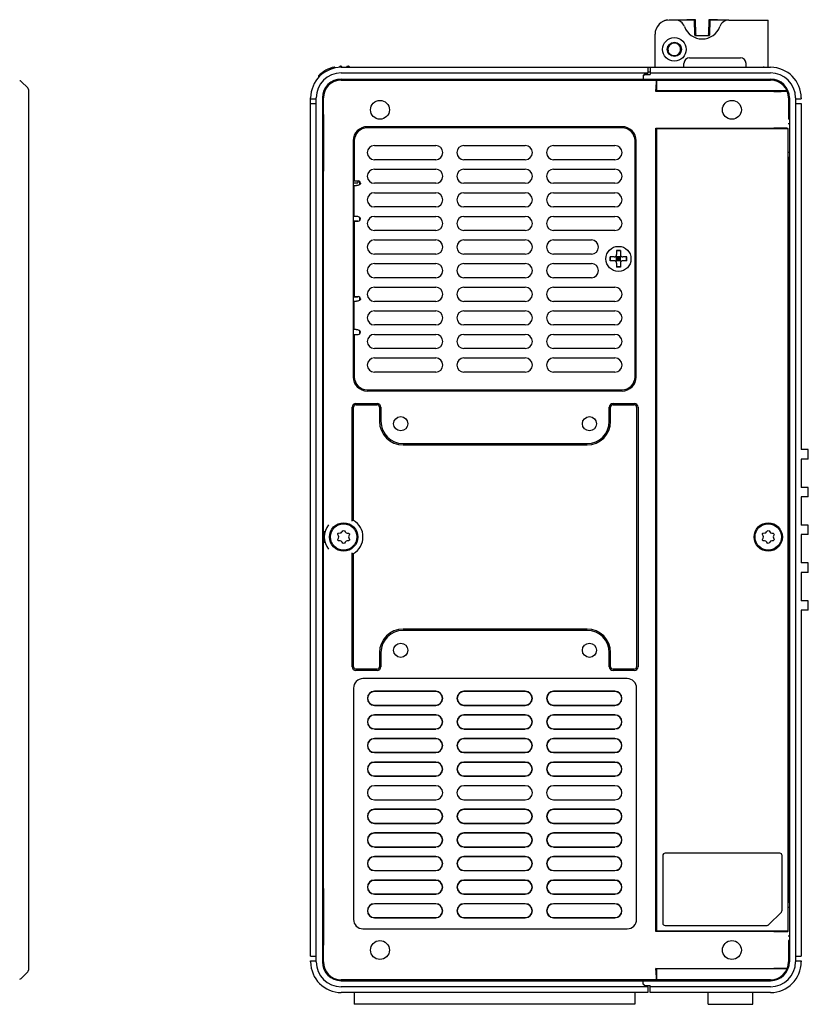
# Model space of a CAD drawing. Header units: millimetres. Extents: x 979 to 1689, y 96 to 304.
# Tile 15 of 15: x 1522 to 1689, y 96 to 304. Entities that reach past the tile are written whole.
import ezdxf

# ---------------------------------------------------------------- set-up
doc = ezdxf.new("R2010")
doc.units = ezdxf.units.MM
doc.header["$LTSCALE"] = 32.67
doc.layers.add('00_COMPONENTS', color=7, linetype='CONTINUOUS')

msp = doc.modelspace()

# ---------------------------------------------------------------- linework, layer by layer
at = {"layer": '00_COMPONENTS', "color": 7}
for p, q in [((1661.28, 304.16), (1659.94, 304.16)), ((1663.54, 304.16), (1661.28, 304.16)), ((1663.85, 304.25), (1663.62, 304.12)), ((1665.32, 304.09), (1663.62, 304.12)), ((1665.55, 304.22), (1663.85, 304.25)), ((1665.32, 304.09), (1665.55, 304.22)), ((1665.37, 301.09), (1665.32, 304.09)), ((1665.59, 301.22), (1665.55, 304.22)), ((1668.33, 304.22), (1668.29, 301.22)), ((1670.03, 304.25), (1668.33, 304.22)), ((1668.56, 304.09), (1668.33, 304.22)), ((1668.56, 304.09), (1668.51, 301.09)), ((1670.25, 304.12), (1668.56, 304.09)), ((1670.25, 304.12), (1670.03, 304.25)), ((1672.59, 304.16), (1670.34, 304.16)), ((1672.59, 304.16), (1680.94, 304.16)), ((1680.94, 294.16), (1680.94, 304.16)), ((1656.94, 294.36), (1656.94, 301.16)), ((1665.37, 301.09), (1665.59, 301.22)), ((1668.44, 300.86), (1665.44, 300.86)), ((1668.29, 301.22), (1668.51, 301.09)), ((1589.09, 294.11), (1589.09, 293.98)), ((1590.08, 294.11), (1590.08, 294.27)), ((1590.32, 294.37), (1590.48, 294.37)), ((1590.44, 294.16), (1655.44, 294.16)), ((1590.58, 294.12), (1590.58, 294.27)), ((1591.59, 294.29), (1591.59, 294.14)), ((1591.69, 294.39), (1591.99, 294.4)), ((1592.09, 294.3), (1592.09, 294.15)), ((1655.44, 294.16), (1655.44, 292.96)), ((1655.44, 294.16), (1655.94, 294.16)), ((1655.94, 294.16), (1655.94, 292.66)), ((1655.94, 294.16), (1681.44, 294.16)), ((1663.08, 294.16), (1663.08, 294.96)), ((1664.28, 296.16), (1675.05, 296.16)), ((1676.25, 294.16), (1676.25, 294.96)), ((1679.94, 294.36), (1679.94, 294.16)), ((1585.61, 292.3), (1585.61, 291.97)), ((1590.44, 292.96), (1655.44, 292.96)), ((1654.44, 292.41), (1654.79, 292.76)), ((1654.79, 292.66), (1654.44, 292.31)), ((1654.44, 292.41), (1654.44, 291.46)), ((1655.24, 292.76), (1654.79, 292.76)), ((1654.79, 292.66), (1655.94, 292.66)), ((1655.24, 292.76), (1655.44, 292.96)), ((1655.94, 293.16), (1655.44, 293.16)), ((1655.44, 292.66), (1655.44, 292.96)), ((1655.94, 292.96), (1681.44, 292.96)), ((1523.98, 289.81), (1522.61, 291.17)), ((1590.44, 291.66), (1681.44, 291.66)), ((1590.44, 291.46), (1681.44, 291.46)), ((1657.16, 291.17), (1657.14, 289.81)), ((1657.24, 291.39), (1657.17, 291.32)), ((1657.24, 291.39), (1657.24, 289.16)), ((1681.44, 291.39), (1657.24, 291.39)), ((1524.13, 289.45), (1524.13, 102.87)), ((1657.13, 289.05), (1657.13, 289.45)), ((1657.24, 289.16), (1657.13, 289.05)), ((1682.12, 289.05), (1657.13, 289.05)), ((1684.86, 289.16), (1657.24, 289.16)), ((1583.94, 105.86), (1583.94, 287.66)), ((1583.94, 287.46), (1585.14, 287.46)), ((1583.94, 286.46), (1585.14, 286.46)), ((1585.14, 104.66), (1585.14, 287.66)), ((1586.44, 287.66), (1586.44, 104.66)), ((1586.64, 284.16), (1586.64, 287.66)), ((1685.24, 287.66), (1685.24, 283.16)), ((1685.44, 287.66), (1685.44, 104.66)), ((1686.74, 287.66), (1686.74, 104.66)), ((1686.74, 287.46), (1687.94, 287.46)), ((1686.74, 286.46), (1687.94, 286.46)), ((1687.94, 287.66), (1687.94, 287.46)), ((1687.94, 286.46), (1687.94, 213.16)), ((1586.64, 284.16), (1586.7, 284.16)), ((1586.7, 284.16), (1586.7, 272.16)), ((1586.44, 283.16), (1586.7, 283.16)), ((1685.24, 283.16), (1685.19, 283.16)), ((1685.44, 282.16), (1685.19, 282.16)), ((1649.95, 281.58), (1595.95, 281.58)), ((1649.95, 281.33), (1595.95, 281.33)), ((1657.13, 111.05), (1657.13, 281.26)), ((1657.13, 281.26), (1682.12, 281.26)), ((1657.24, 281.16), (1657.13, 281.26)), ((1657.24, 281.16), (1657.24, 111.16)), ((1685.17, 281.16), (1657.24, 281.16)), ((1685.17, 281.16), (1685.12, 281.21)), ((1685.17, 111.16), (1685.17, 281.16)), ((1592.95, 278.58), (1592.95, 228.58)), ((1593.2, 278.58), (1593.2, 270.08)), ((1597.45, 277.58), (1610.45, 277.58)), ((1616.45, 277.58), (1629.45, 277.58)), ((1635.45, 277.58), (1648.45, 277.58)), ((1652.7, 228.58), (1652.7, 278.58)), ((1652.95, 228.58), (1652.95, 278.58)), ((1685.19, 276.16), (1685.44, 276.16)), ((1610.45, 274.58), (1597.45, 274.58)), ((1629.45, 274.58), (1616.45, 274.58)), ((1648.45, 274.58), (1635.45, 274.58)), ((1685.24, 275.16), (1685.19, 275.16)), ((1685.24, 275.16), (1685.24, 117.16)), ((1586.44, 273.16), (1586.7, 273.16)), ((1586.64, 120.16), (1586.64, 272.16)), ((1586.64, 272.16), (1586.7, 272.16)), ((1597.45, 272.58), (1610.45, 272.58)), ((1616.45, 272.58), (1629.45, 272.58)), ((1635.45, 272.58), (1648.45, 272.58)), ((1592.95, 269.66), (1593.95, 269.66)), ((1593.56, 269.08), (1592.99, 269.08)), ((1593.2, 270.08), (1594, 270.08)), ((1593.2, 262.58), (1593.2, 269.08)), ((1593.95, 270.08), (1593.95, 269.66)), ((1594.4, 269.37), (1594.4, 269.88)), ((1594.5, 269.58), (1594.5, 269.56)), ((1610.45, 269.58), (1597.45, 269.58)), ((1629.45, 269.58), (1616.45, 269.58)), ((1648.45, 269.58), (1635.45, 269.58)), ((1597.45, 267.58), (1610.45, 267.58)), ((1616.45, 267.58), (1629.45, 267.58)), ((1635.45, 267.58), (1648.45, 267.58)), ((1610.45, 264.58), (1597.45, 264.58)), ((1629.45, 264.58), (1616.45, 264.58)), ((1648.45, 264.58), (1635.45, 264.58)), ((1592.95, 261.66), (1593.95, 261.66)), ((1593.56, 262.58), (1592.99, 262.58)), ((1593.2, 261.58), (1593.2, 245.58)), ((1593.2, 261.58), (1594, 261.58)), ((1593.95, 261.66), (1593.95, 261.58)), ((1594.4, 261.78), (1594.4, 262.29)), ((1594.5, 262.08), (1594.5, 262.1)), ((1597.45, 262.58), (1610.45, 262.58)), ((1616.45, 262.58), (1629.45, 262.58)), ((1635.45, 262.58), (1648.45, 262.58)), ((1610.45, 259.58), (1597.45, 259.58)), ((1629.45, 259.58), (1616.45, 259.58)), ((1648.45, 259.58), (1635.45, 259.58)), ((1597.45, 257.58), (1610.45, 257.58)), ((1616.45, 257.58), (1629.45, 257.58)), ((1635.45, 257.58), (1643.45, 257.58)), ((1610.45, 254.58), (1597.45, 254.58)), ((1629.45, 254.58), (1616.45, 254.58)), ((1643.45, 254.58), (1635.45, 254.58)), ((1648.8, 255.33), (1648.8, 254.48)), ((1649.6, 255.33), (1648.8, 255.33)), ((1649.6, 255.3), (1648.8, 255.3)), ((1649.6, 255.33), (1649.6, 254.48)), ((1597.45, 252.58), (1610.45, 252.58)), ((1616.45, 252.58), (1629.45, 252.58)), ((1635.45, 252.58), (1643.45, 252.58)), ((1647.45, 253.18), (1647.45, 253.98)), ((1648.3, 253.98), (1647.45, 253.98)), ((1648.3, 253.18), (1647.45, 253.18)), ((1647.48, 253.18), (1647.48, 253.98)), ((1648.65, 253.03), (1649.75, 254.13)), ((1649.75, 253.03), (1648.65, 254.13)), ((1648.8, 253.18), (1648.8, 253.98)), ((1649.6, 253.98), (1648.8, 253.98)), ((1649.6, 253.58), (1648.8, 253.58)), ((1649.6, 253.18), (1648.8, 253.18)), ((1648.8, 252.68), (1648.8, 251.83)), ((1649.2, 253.18), (1649.2, 253.98)), ((1649.6, 253.18), (1649.6, 253.98)), ((1649.6, 252.68), (1649.6, 251.83)), ((1650.95, 253.98), (1650.1, 253.98)), ((1650.95, 253.18), (1650.1, 253.18)), ((1650.92, 253.18), (1650.92, 253.98)), ((1650.95, 253.18), (1650.95, 253.98)), ((1649.6, 251.86), (1648.8, 251.86)), ((1649.6, 251.83), (1648.8, 251.83)), ((1610.45, 249.58), (1597.45, 249.58)), ((1629.45, 249.58), (1616.45, 249.58)), ((1643.45, 249.58), (1635.45, 249.58)), ((1597.45, 247.58), (1610.45, 247.58)), ((1616.45, 247.58), (1629.45, 247.58)), ((1635.45, 247.58), (1648.45, 247.58)), ((1592.95, 245.5), (1593.95, 245.5)), ((1593.56, 244.58), (1592.99, 244.58)), ((1593.2, 245.58), (1594, 245.58)), ((1593.2, 238.58), (1593.2, 244.58)), ((1593.95, 245.58), (1593.95, 245.5)), ((1594.4, 244.87), (1594.4, 245.38)), ((1594.5, 245.08), (1594.5, 245.06)), ((1610.45, 244.58), (1597.45, 244.58)), ((1629.45, 244.58), (1616.45, 244.58)), ((1648.45, 244.58), (1635.45, 244.58)), ((1597.45, 242.58), (1610.45, 242.58)), ((1616.45, 242.58), (1629.45, 242.58)), ((1635.45, 242.58), (1648.45, 242.58)), ((1593.56, 238.58), (1592.99, 238.58)), ((1594.4, 237.78), (1594.4, 238.29)), ((1594.5, 238.08), (1594.5, 238.1)), ((1610.45, 239.58), (1597.45, 239.58)), ((1629.45, 239.58), (1616.45, 239.58)), ((1648.45, 239.58), (1635.45, 239.58)), ((1592.95, 237.5), (1593.2, 237.5)), ((1593.2, 237.58), (1593.2, 228.58)), ((1593.2, 237.58), (1594, 237.58)), ((1597.45, 237.58), (1610.45, 237.58)), ((1616.45, 237.58), (1629.45, 237.58)), ((1635.45, 237.58), (1648.45, 237.58)), ((1610.45, 234.58), (1597.45, 234.58)), ((1629.45, 234.58), (1616.45, 234.58)), ((1648.45, 234.58), (1635.45, 234.58)), ((1597.45, 232.58), (1610.45, 232.58)), ((1616.45, 232.58), (1629.45, 232.58)), ((1635.45, 232.58), (1648.45, 232.58)), ((1610.45, 229.58), (1597.45, 229.58)), ((1629.45, 229.58), (1616.45, 229.58)), ((1648.45, 229.58), (1635.45, 229.58)), ((1595.95, 225.83), (1649.95, 225.83)), ((1649.95, 225.58), (1595.95, 225.58)), ((1592.74, 198.01), (1592.74, 222.16)), ((1593.04, 198.18), (1593.04, 222.16)), ((1593.54, 222.96), (1598.04, 222.96)), ((1593.54, 222.66), (1598.04, 222.66)), ((1598.54, 222.16), (1598.54, 219.16)), ((1598.84, 222.16), (1598.84, 219.16)), ((1647.24, 219.16), (1647.24, 222.16)), ((1647.54, 219.16), (1647.54, 222.16)), ((1648.04, 222.96), (1652.54, 222.96)), ((1648.04, 222.66), (1652.54, 222.66)), ((1653.04, 222.16), (1653.04, 167.16)), ((1653.34, 222.16), (1653.34, 167.16)), ((1603.54, 214.46), (1642.54, 214.46)), ((1603.54, 214.16), (1642.54, 214.16)), ((1689.44, 213.16), (1687.94, 213.16)), ((1689.44, 211.16), (1689.44, 213.16)), ((1689.44, 211.16), (1687.94, 211.16)), ((1687.94, 211.16), (1687.94, 205.16)), ((1689.44, 205.16), (1687.94, 205.16)), ((1689.44, 203.16), (1689.44, 205.16)), ((1689.44, 203.16), (1687.94, 203.16)), ((1687.94, 203.16), (1687.94, 197.16)), ((1689.44, 197.16), (1687.94, 197.16)), ((1689.44, 195.16), (1689.44, 197.16)), ((1586.78, 193.7), (1586.78, 194.15)), ((1689.44, 195.16), (1687.94, 195.16)), ((1687.94, 195.16), (1687.94, 189.16)), ((1586.78, 193.44), (1586.78, 193.7)), ((1592.74, 167.16), (1592.74, 191.31)), ((1593.04, 167.16), (1593.04, 191.14)), ((1689.44, 189.16), (1687.94, 189.16)), ((1689.44, 187.16), (1689.44, 189.16)), ((1689.44, 187.16), (1687.94, 187.16)), ((1687.94, 187.16), (1687.94, 181.16)), ((1689.44, 181.16), (1687.94, 181.16)), ((1689.44, 179.16), (1689.44, 181.16)), ((1689.44, 179.16), (1687.94, 179.16)), ((1687.94, 179.16), (1687.94, 105.86)), ((1642.54, 175.16), (1603.54, 175.16)), ((1642.54, 174.86), (1603.54, 174.86)), ((1598.54, 170.16), (1598.54, 167.16)), ((1598.84, 170.16), (1598.84, 167.16)), ((1647.24, 167.16), (1647.24, 170.16)), ((1647.54, 167.16), (1647.54, 170.16)), ((1598.04, 166.66), (1593.54, 166.66)), ((1598.04, 166.36), (1593.54, 166.36)), ((1652.54, 166.66), (1648.04, 166.66)), ((1652.54, 166.36), (1648.04, 166.36)), ((1651.04, 164.65), (1595.04, 164.65)), ((1593.04, 162.65), (1593.04, 113.65)), ((1610.45, 161.97), (1597.45, 161.97)), ((1610.45, 161.92), (1597.45, 161.92)), ((1629.45, 161.97), (1616.45, 161.97)), ((1629.45, 161.92), (1616.45, 161.92)), ((1648.45, 161.97), (1635.45, 161.97)), ((1648.45, 161.92), (1635.45, 161.92)), ((1653.04, 113.65), (1653.04, 162.65)), ((1597.45, 159.04), (1610.45, 159.04)), ((1597.45, 158.98), (1610.45, 158.98)), ((1616.45, 159.04), (1629.45, 159.04)), ((1616.45, 158.98), (1629.45, 158.98)), ((1635.45, 159.04), (1648.45, 159.04)), ((1635.45, 158.98), (1648.45, 158.98)), ((1610.45, 156.97), (1597.45, 156.97)), ((1610.45, 156.92), (1597.45, 156.92)), ((1629.45, 156.97), (1616.45, 156.97)), ((1629.45, 156.92), (1616.45, 156.92)), ((1648.45, 156.97), (1635.45, 156.97)), ((1648.45, 156.92), (1635.45, 156.92)), ((1597.45, 154.04), (1610.45, 154.04)), ((1597.45, 153.98), (1610.45, 153.98)), ((1616.45, 154.04), (1629.45, 154.04)), ((1616.45, 153.98), (1629.45, 153.98)), ((1635.45, 154.04), (1648.45, 154.04)), ((1635.45, 153.98), (1648.45, 153.98)), ((1610.45, 151.97), (1597.45, 151.97)), ((1610.45, 151.92), (1597.45, 151.92)), ((1629.45, 151.97), (1616.45, 151.97)), ((1629.45, 151.92), (1616.45, 151.92)), ((1648.45, 151.97), (1635.45, 151.97)), ((1648.45, 151.92), (1635.45, 151.92)), ((1597.45, 149.04), (1610.45, 149.04)), ((1597.45, 148.98), (1610.45, 148.98)), ((1616.45, 149.04), (1629.45, 149.04)), ((1616.45, 148.98), (1629.45, 148.98)), ((1635.45, 149.04), (1648.45, 149.04)), ((1635.45, 148.98), (1648.45, 148.98)), ((1610.45, 146.97), (1597.45, 146.97)), ((1610.45, 146.92), (1597.45, 146.92)), ((1629.45, 146.97), (1616.45, 146.97)), ((1629.45, 146.92), (1616.45, 146.92)), ((1648.45, 146.97), (1635.45, 146.97)), ((1648.45, 146.92), (1635.45, 146.92)), ((1597.45, 144.04), (1610.45, 144.04)), ((1597.45, 143.98), (1610.45, 143.98)), ((1616.45, 144.04), (1629.45, 144.04)), ((1616.45, 143.98), (1629.45, 143.98)), ((1635.45, 144.04), (1648.45, 144.04)), ((1635.45, 143.98), (1648.45, 143.98)), ((1610.45, 141.97), (1597.45, 141.97)), ((1629.45, 141.97), (1616.45, 141.97)), ((1648.45, 141.97), (1635.45, 141.97)), ((1597.45, 138.98), (1610.45, 138.98)), ((1616.45, 138.98), (1629.45, 138.98)), ((1635.45, 138.98), (1648.45, 138.98)), ((1610.45, 136.97), (1597.45, 136.97)), ((1610.45, 136.92), (1597.45, 136.92)), ((1629.45, 136.97), (1616.45, 136.97)), ((1629.45, 136.92), (1616.45, 136.92)), ((1648.45, 136.97), (1635.45, 136.97)), ((1648.45, 136.92), (1635.45, 136.92)), ((1597.45, 134.04), (1610.45, 134.04)), ((1597.45, 133.98), (1610.45, 133.98)), ((1616.45, 134.04), (1629.45, 134.04)), ((1616.45, 133.98), (1629.45, 133.98)), ((1635.45, 134.04), (1648.45, 134.04)), ((1635.45, 133.98), (1648.45, 133.98)), ((1610.45, 131.97), (1597.45, 131.97)), ((1610.45, 131.92), (1597.45, 131.92)), ((1629.45, 131.97), (1616.45, 131.97)), ((1629.45, 131.92), (1616.45, 131.92)), ((1648.45, 131.97), (1635.45, 131.97)), ((1648.45, 131.92), (1635.45, 131.92)), ((1597.45, 129.04), (1610.45, 129.04)), ((1597.45, 128.98), (1610.45, 128.98)), ((1616.45, 129.04), (1629.45, 129.04)), ((1616.45, 128.98), (1629.45, 128.98)), ((1635.45, 129.04), (1648.45, 129.04)), ((1635.45, 128.98), (1648.45, 128.98)), ((1683.39, 127.66), (1659.09, 127.66)), ((1610.45, 126.97), (1597.45, 126.97)), ((1610.45, 126.92), (1597.45, 126.92)), ((1629.45, 126.97), (1616.45, 126.97)), ((1629.45, 126.92), (1616.45, 126.92)), ((1648.45, 126.97), (1635.45, 126.97)), ((1648.45, 126.92), (1635.45, 126.92)), ((1658.59, 127.16), (1658.59, 112.86)), ((1683.89, 115.57), (1683.89, 127.16)), ((1597.45, 124.04), (1610.45, 124.04)), ((1597.45, 123.98), (1610.45, 123.98)), ((1616.45, 124.04), (1629.45, 124.04)), ((1616.45, 123.98), (1629.45, 123.98)), ((1635.45, 124.04), (1648.45, 124.04)), ((1635.45, 123.98), (1648.45, 123.98)), ((1610.45, 121.97), (1597.45, 121.97)), ((1610.45, 121.92), (1597.45, 121.92)), ((1629.45, 121.97), (1616.45, 121.97)), ((1629.45, 121.92), (1616.45, 121.92)), ((1648.45, 121.97), (1635.45, 121.97)), ((1648.45, 121.92), (1635.45, 121.92)), ((1586.44, 119.16), (1586.7, 119.16)), ((1586.64, 120.16), (1586.7, 120.16)), ((1586.7, 120.16), (1586.7, 108.16)), ((1597.45, 119.04), (1610.45, 119.04)), ((1597.45, 118.98), (1610.45, 118.98)), ((1616.45, 119.04), (1629.45, 119.04)), ((1616.45, 118.98), (1629.45, 118.98)), ((1635.45, 119.04), (1648.45, 119.04)), ((1635.45, 118.98), (1648.45, 118.98)), ((1610.45, 116.97), (1597.45, 116.97)), ((1610.45, 116.92), (1597.45, 116.92)), ((1629.45, 116.97), (1616.45, 116.97)), ((1629.45, 116.92), (1616.45, 116.92)), ((1648.45, 116.97), (1635.45, 116.97)), ((1648.45, 116.92), (1635.45, 116.92)), ((1685.24, 117.16), (1685.19, 117.16)), ((1683.74, 115.21), (1681.03, 112.51)), ((1685.44, 116.16), (1685.19, 116.16)), ((1597.45, 114.04), (1610.45, 114.04)), ((1597.45, 113.98), (1610.45, 113.98)), ((1616.45, 114.04), (1629.45, 114.04)), ((1616.45, 113.98), (1629.45, 113.98)), ((1635.45, 114.04), (1648.45, 114.04)), ((1635.45, 113.98), (1648.45, 113.98)), ((1595.04, 111.65), (1651.04, 111.65)), ((1657.24, 111.16), (1657.13, 111.05)), ((1682.12, 111.05), (1657.13, 111.05)), ((1685.17, 111.16), (1657.24, 111.16)), ((1659.09, 112.36), (1680.68, 112.36)), ((1685.17, 111.16), (1685.12, 111.11)), ((1586.44, 109.16), (1586.7, 109.16)), ((1685.19, 110.16), (1685.44, 110.16)), ((1685.24, 109.16), (1685.19, 109.16)), ((1685.24, 109.16), (1685.24, 104.66)), ((1586.64, 108.16), (1586.7, 108.16)), ((1586.64, 104.66), (1586.64, 108.16)), ((1583.94, 105.86), (1585.14, 105.86)), ((1583.94, 104.86), (1585.14, 104.86)), ((1583.94, 104.66), (1583.94, 104.86)), ((1686.74, 105.86), (1687.94, 105.86)), ((1686.74, 104.86), (1687.94, 104.86)), ((1687.94, 104.86), (1687.94, 104.66)), ((1523.98, 102.51), (1522.61, 101.14)), ((1657.13, 103.26), (1682.12, 103.26)), ((1657.24, 103.16), (1657.13, 103.26)), ((1657.13, 102.87), (1657.13, 103.26)), ((1657.14, 102.51), (1657.16, 101.14)), ((1684.86, 103.16), (1657.24, 103.16)), ((1657.24, 103.16), (1657.24, 100.92)), ((1681.44, 100.86), (1590.44, 100.86)), ((1590.44, 100.66), (1681.44, 100.66)), ((1654.44, 99.91), (1654.44, 100.86)), ((1656.44, 100.66), (1656.44, 100.86)), ((1657.24, 100.92), (1657.17, 101)), ((1657.24, 100.92), (1681.44, 100.92)), ((1655.44, 99.36), (1590.44, 99.36)), ((1655.44, 98.16), (1590.44, 98.16)), ((1593.19, 98.16), (1593.19, 95.66)), ((1652.69, 98.16), (1652.69, 95.66)), ((1654.44, 100.01), (1654.79, 99.66)), ((1654.79, 99.56), (1654.44, 99.91)), ((1654.79, 99.66), (1655.94, 99.66)), ((1655.24, 99.56), (1654.79, 99.56)), ((1655.44, 99.36), (1655.24, 99.56)), ((1655.44, 99.36), (1655.44, 98.16)), ((1655.94, 98.16), (1655.94, 99.66)), ((1681.44, 99.36), (1655.94, 99.36)), ((1681.44, 98.16), (1655.94, 98.16)), ((1668.19, 95.66), (1668.19, 98.16)), ((1677.69, 95.66), (1677.69, 98.16)), ((1652.69, 95.66), (1593.19, 95.66)), ((1668.19, 95.66), (1677.69, 95.66))]:
    msp.add_line(p, q, dxfattribs=at)
msp.add_lwpolyline([(1585.64, 292.37), (1585.63, 292.36), (1585.62, 292.34), (1585.61, 292.33), (1585.61, 292.31), (1585.61, 292.3)], dxfattribs=at)
for centre, radius in [((1661.04, 297.96), 2.5), ((1661.04, 297.96), 1.5), ((1661.04, 297.96), 1.4), ((1598.64, 285.16), 2), ((1673.24, 285.16), 2), ((1649.2, 253.58), 2.65), ((1603.04, 218.66), 1.5), ((1643.04, 218.66), 1.5), ((1590.94, 194.66), 3), ((1590.94, 194.66), 2.8), ((1680.94, 194.66), 3), ((1680.94, 194.66), 2.8), ((1603.04, 170.66), 1.5), ((1643.04, 170.66), 1.5), ((1598.64, 107.16), 2), ((1673.24, 107.16), 2)]:
    msp.add_circle(centre, radius, dxfattribs=at)
for centre, radius, start, end in [((1659.94, 301.16), 3, 90, 180), ((1659.64, 302.16), 2, 90, 126.9317), ((1661.28, 302.16), 2, 19.4712, 90), ((1666.94, 304.16), 4, 199.4712, 340.5288), ((1674.32, 266.67), 39.01, 105.5767, 106.047), ((1659.55, 266.67), 39.01, 73.953, 74.4233), ((1672.59, 302.16), 2, 90, 160.5288), ((1633.5, 290.88), 33.46, 17.3454, 17.7586), ((1700.39, 290.88), 33.47, 162.2415, 162.6545), ((1590.44, 287.66), 6.5, 90, 180), ((1590.44, 287.62), 6.75, 102.6048, 135.3099), ((1588.99, 294.11), 0.1, 0, 102.6048), ((1590.18, 294.27), 0.1, 92.1816, 180), ((1590.44, 287.62), 6.75, 91, 92.1816), ((1590.48, 294.27), 0.1, 0, 91), ((1591.69, 294.29), 0.1, 91, 180), ((1591.99, 294.3), 0.1, 0, 91), ((1664.28, 294.96), 1.2, 90, 180), ((1675.05, 294.96), 1.2, 0, 90), ((1681.44, 287.66), 6.5, 0, 90), ((1590.44, 287.66), 5.3, 90, 180), ((1656.64, 292.96), 1.2, 172.2917, 180), ((1681.44, 287.66), 5.3, 0, 90), ((1522.26, 290.82), 0.5, 45, 89), ((1590.44, 287.66), 4, 90, 180), ((1590.44, 287.66), 3.8, 90, 180), ((1681.44, 287.66), 4, 0, 90), ((1681.44, 287.66), 3.8, 0, 90), ((1523.63, 289.45), 0.5, 0, 45), ((1673.6, 296.51), 13.45, 326.4562, 326.8418), ((1595.95, 278.58), 3, 90, 180), ((1595.95, 278.58), 2.75, 90, 180), ((1649.95, 278.58), 3, 0, 90), ((1649.95, 278.58), 2.75, 0, 90), ((1597.45, 276.08), 1.5, 90, 270), ((1610.45, 276.08), 1.5, 270, 90), ((1616.45, 276.08), 1.5, 90, 270), ((1629.45, 276.08), 1.5, 270, 90), ((1635.45, 276.08), 1.5, 90, 270), ((1648.45, 276.08), 1.5, 270, 90), ((1597.45, 271.08), 1.5, 90, 270), ((1610.45, 271.08), 1.5, 270, 90), ((1616.45, 271.08), 1.5, 90, 270), ((1629.45, 271.08), 1.5, 270, 90), ((1635.45, 271.08), 1.5, 90, 270), ((1648.45, 271.08), 1.5, 270, 90), ((1594, 269.58), 0.5, 0, 90), ((1597.45, 266.08), 1.5, 90, 270), ((1610.45, 266.08), 1.5, 270, 90), ((1616.45, 266.08), 1.5, 90, 270), ((1629.45, 266.08), 1.5, 270, 90), ((1635.45, 266.08), 1.5, 90, 270), ((1648.45, 266.08), 1.5, 270, 90), ((1594, 262.08), 0.5, 270, 0), ((1597.45, 261.08), 1.5, 90, 270), ((1610.45, 261.08), 1.5, 270, 90), ((1616.45, 261.08), 1.5, 90, 270), ((1629.45, 261.08), 1.5, 270, 90), ((1635.45, 261.08), 1.5, 90, 270), ((1648.45, 261.08), 1.5, 270, 90), ((1597.45, 256.08), 1.5, 90, 270), ((1610.45, 256.08), 1.5, 270, 90), ((1616.45, 256.08), 1.5, 90, 270), ((1629.45, 256.08), 1.5, 270, 90), ((1635.45, 256.08), 1.5, 90, 270), ((1643.45, 256.08), 1.5, 270, 90), ((1648.3, 254.48), 0.5, 270, 0), ((1650.1, 254.48), 0.5, 180, 270), ((1597.45, 251.08), 1.5, 90, 270), ((1610.45, 251.08), 1.5, 270, 90), ((1616.45, 251.08), 1.5, 90, 270), ((1629.45, 251.08), 1.5, 270, 90), ((1635.45, 251.08), 1.5, 90, 270), ((1643.45, 251.08), 1.5, 270, 90), ((1648.3, 252.68), 0.5, 0, 90), ((1650.1, 252.68), 0.5, 90, 180), ((1597.45, 246.08), 1.5, 90, 270), ((1610.45, 246.08), 1.5, 270, 90), ((1616.45, 246.08), 1.5, 90, 270), ((1629.45, 246.08), 1.5, 270, 90), ((1635.45, 246.08), 1.5, 90, 270), ((1648.45, 246.08), 1.5, 270, 90), ((1594, 245.08), 0.5, 0, 90), ((1597.45, 241.08), 1.5, 90, 270), ((1610.45, 241.08), 1.5, 270, 90), ((1616.45, 241.08), 1.5, 90, 270), ((1629.45, 241.08), 1.5, 270, 90), ((1635.45, 241.08), 1.5, 90, 270), ((1648.45, 241.08), 1.5, 270, 90), ((1594, 238.08), 0.5, 270, 0), ((1597.45, 236.08), 1.5, 90, 270), ((1610.45, 236.08), 1.5, 270, 90), ((1616.45, 236.08), 1.5, 90, 270), ((1629.45, 236.08), 1.5, 270, 90), ((1635.45, 236.08), 1.5, 90, 270), ((1648.45, 236.08), 1.5, 270, 90), ((1597.45, 231.08), 1.5, 90, 270), ((1610.45, 231.08), 1.5, 270, 90), ((1616.45, 231.08), 1.5, 90, 270), ((1629.45, 231.08), 1.5, 270, 90), ((1635.45, 231.08), 1.5, 90, 270), ((1648.45, 231.08), 1.5, 270, 90), ((1595.95, 228.58), 3, 180, 270), ((1595.95, 228.58), 2.75, 180, 270), ((1649.95, 228.58), 3, 270, 0), ((1649.95, 228.58), 2.75, 270, 0), ((1593.54, 222.16), 0.8, 90, 180), ((1593.54, 222.16), 0.5, 90, 180), ((1598.04, 222.16), 0.8, 0, 90), ((1598.04, 222.16), 0.5, 0, 90), ((1648.04, 222.16), 0.8, 90, 180), ((1648.04, 222.16), 0.5, 90, 180), ((1652.54, 222.16), 0.8, 0, 90), ((1652.54, 222.16), 0.5, 0, 90), ((1603.54, 219.16), 5, 180, 270), ((1603.54, 219.16), 4.7, 180, 270), ((1642.54, 219.16), 5, 270, 0), ((1642.54, 219.16), 4.7, 270, 0), ((1590.94, 194.66), 4.1, 300.8102, 59.1898), ((1590.94, 194.66), 4.1, 141.0992, 218.9007), ((1341.81, 194.66), 244.97, 359.8807, 0.1029), ((1590.94, 194.66), 1.4, 145.9041, 153.1363), ((1589.43, 194.66), 0.488, 327.1925, 32.8075), ((1590.25, 195.88), 0.372, 265.3043, 334.6957), ((1591.68, 195.94), 0.462, 206.7658, 273.2342), ((1592.34, 194.67), 0.372, 145.3043, 214.6957), ((1680.94, 194.66), 1.4, 145.9041, 153.1363), ((1679.43, 194.66), 0.488, 327.1925, 32.8075), ((1680.25, 195.88), 0.372, 265.3043, 334.6957), ((1681.68, 195.94), 0.462, 206.7658, 273.2342), ((1682.34, 194.67), 0.372, 145.3043, 214.6957), ((1590.2, 193.38), 0.462, 26.7658, 93.2342), ((1591.69, 193.35), 0.488, 87.1925, 152.8075), ((1680.2, 193.38), 0.462, 26.7658, 93.2342), ((1681.69, 193.35), 0.488, 87.1925, 152.8075), ((1603.54, 170.16), 5, 90, 180), ((1603.54, 170.16), 4.7, 90, 180), ((1642.54, 170.16), 5, 0, 90), ((1642.54, 170.16), 4.7, 0, 90), ((1593.54, 167.16), 0.8, 180, 270), ((1593.54, 167.16), 0.5, 180, 270), ((1598.04, 167.16), 0.8, 270, 0), ((1598.04, 167.16), 0.5, 270, 0), ((1648.04, 167.16), 0.8, 180, 270), ((1648.04, 167.16), 0.5, 180, 270), ((1652.54, 167.16), 0.8, 270, 0), ((1652.54, 167.16), 0.5, 270, 0), ((1595.04, 162.65), 2, 90, 180), ((1651.04, 162.65), 2, 0, 90), ((1597.45, 160.48), 1.49, 90, 270), ((1597.45, 160.48), 1.44, 90, 270), ((1610.45, 160.48), 1.49, 270, 90), ((1610.45, 160.48), 1.44, 270, 90), ((1616.45, 160.48), 1.49, 90, 270), ((1616.45, 160.48), 1.44, 90, 270), ((1629.45, 160.48), 1.49, 270, 90), ((1629.45, 160.48), 1.44, 270, 90), ((1635.45, 160.48), 1.49, 90, 270), ((1635.45, 160.48), 1.44, 90, 270), ((1648.45, 160.48), 1.49, 270, 90), ((1648.45, 160.48), 1.44, 270, 90), ((1597.45, 155.48), 1.49, 90, 270), ((1597.45, 155.48), 1.44, 90, 270), ((1610.45, 155.48), 1.49, 270, 90), ((1610.45, 155.48), 1.44, 270, 90), ((1616.45, 155.48), 1.49, 90, 270), ((1616.45, 155.48), 1.44, 90, 270), ((1629.45, 155.48), 1.49, 270, 90), ((1629.45, 155.48), 1.44, 270, 90), ((1635.45, 155.48), 1.49, 90, 270), ((1635.45, 155.48), 1.44, 90, 270), ((1648.45, 155.48), 1.49, 270, 90), ((1648.45, 155.48), 1.44, 270, 90), ((1597.45, 150.48), 1.49, 90, 270), ((1597.45, 150.48), 1.44, 90, 270), ((1610.45, 150.48), 1.49, 270, 90), ((1610.45, 150.48), 1.44, 270, 90), ((1616.45, 150.48), 1.49, 90, 270), ((1616.45, 150.48), 1.44, 90, 270), ((1629.45, 150.48), 1.49, 270, 90), ((1629.45, 150.48), 1.44, 270, 90), ((1635.45, 150.48), 1.49, 90, 270), ((1635.45, 150.48), 1.44, 90, 270), ((1648.45, 150.48), 1.49, 270, 90), ((1648.45, 150.48), 1.44, 270, 90), ((1597.45, 145.48), 1.49, 90, 270), ((1597.45, 145.48), 1.44, 90, 270), ((1610.45, 145.48), 1.49, 270, 90), ((1610.45, 145.48), 1.44, 270, 90), ((1616.45, 145.48), 1.49, 90, 270), ((1616.45, 145.48), 1.44, 90, 270), ((1629.45, 145.48), 1.49, 270, 90), ((1629.45, 145.48), 1.44, 270, 90), ((1635.45, 145.48), 1.49, 90, 270), ((1635.45, 145.48), 1.44, 90, 270), ((1648.45, 145.48), 1.49, 270, 90), ((1648.45, 145.48), 1.44, 270, 90), ((1597.45, 140.48), 1.49, 90, 270), ((1610.45, 140.48), 1.49, 270, 90), ((1616.45, 140.48), 1.49, 90, 270), ((1629.45, 140.48), 1.49, 270, 90), ((1635.45, 140.48), 1.49, 90, 270), ((1648.45, 140.48), 1.49, 270, 90), ((1597.45, 135.48), 1.49, 90, 270), ((1597.45, 135.48), 1.44, 90, 270), ((1610.45, 135.48), 1.49, 270, 90), ((1610.45, 135.48), 1.44, 270, 90), ((1616.45, 135.48), 1.49, 90, 270), ((1616.45, 135.48), 1.44, 90, 270), ((1629.45, 135.48), 1.49, 270, 90), ((1629.45, 135.48), 1.44, 270, 90), ((1635.45, 135.48), 1.49, 90, 270), ((1635.45, 135.48), 1.44, 90, 270), ((1648.45, 135.48), 1.49, 270, 90), ((1648.45, 135.48), 1.44, 270, 90), ((1597.45, 130.48), 1.49, 90, 270), ((1597.45, 130.48), 1.44, 90, 270), ((1610.45, 130.48), 1.49, 270, 90), ((1610.45, 130.48), 1.44, 270, 90), ((1616.45, 130.48), 1.49, 90, 270), ((1616.45, 130.48), 1.44, 90, 270), ((1629.45, 130.48), 1.49, 270, 90), ((1629.45, 130.48), 1.44, 270, 90), ((1635.45, 130.48), 1.49, 90, 270), ((1635.45, 130.48), 1.44, 90, 270), ((1648.45, 130.48), 1.49, 270, 90), ((1648.45, 130.48), 1.44, 270, 90), ((1659.09, 127.16), 0.5, 90, 180), ((1683.39, 127.16), 0.5, 0, 90), ((1597.45, 125.48), 1.49, 90, 270), ((1597.45, 125.48), 1.44, 90, 270), ((1610.45, 125.48), 1.49, 270, 90), ((1610.45, 125.48), 1.44, 270, 90), ((1616.45, 125.48), 1.49, 90, 270), ((1616.45, 125.48), 1.44, 90, 270), ((1629.45, 125.48), 1.49, 270, 90), ((1629.45, 125.48), 1.44, 270, 90), ((1635.45, 125.48), 1.49, 90, 270), ((1635.45, 125.48), 1.44, 90, 270), ((1648.45, 125.48), 1.49, 270, 90), ((1648.45, 125.48), 1.44, 270, 90), ((1597.45, 120.48), 1.49, 90, 270), ((1597.45, 120.48), 1.44, 90, 270), ((1610.45, 120.48), 1.49, 270, 90), ((1610.45, 120.48), 1.44, 270, 90), ((1616.45, 120.48), 1.49, 90, 270), ((1616.45, 120.48), 1.44, 90, 270), ((1629.45, 120.48), 1.49, 270, 90), ((1629.45, 120.48), 1.44, 270, 90), ((1635.45, 120.48), 1.49, 90, 270), ((1635.45, 120.48), 1.44, 90, 270), ((1648.45, 120.48), 1.49, 270, 90), ((1648.45, 120.48), 1.44, 270, 90), ((1597.45, 115.48), 1.49, 90, 270), ((1597.45, 115.48), 1.44, 90, 270), ((1610.45, 115.48), 1.49, 270, 90), ((1610.45, 115.48), 1.44, 270, 90), ((1616.45, 115.48), 1.49, 90, 270), ((1616.45, 115.48), 1.44, 90, 270), ((1629.45, 115.48), 1.49, 270, 90), ((1629.45, 115.48), 1.44, 270, 90), ((1635.45, 115.48), 1.49, 90, 270), ((1635.45, 115.48), 1.44, 90, 270), ((1648.45, 115.48), 1.49, 270, 90), ((1648.45, 115.48), 1.44, 270, 90), ((1683.39, 115.57), 0.5, 315, 0), ((1595.04, 113.65), 2, 180, 270), ((1651.04, 113.65), 2, 270, 0), ((1659.09, 112.86), 0.5, 180, 270), ((1680.68, 112.86), 0.5, 270, 315), ((1590.44, 104.66), 6.5, 180, 270), ((1590.44, 104.66), 5.3, 180, 270), ((1590.44, 104.66), 4, 180, 270), ((1590.44, 104.66), 3.8, 180, 270), ((1681.44, 104.66), 6.5, 270, 0), ((1681.44, 104.66), 5.3, 270, 0), ((1681.44, 104.66), 4, 270, 0), ((1681.44, 104.66), 3.8, 270, 0), ((1523.63, 102.87), 0.5, 315, 0), ((1673.6, 95.8), 13.45, 33.1582, 33.5438), ((1522.26, 101.5), 0.5, 271, 315)]:
    msp.add_arc(centre, radius, start, end, dxfattribs=at)
at = {"layer": '00_COMPONENTS', "color": 4}
msp.add_arc((1661.04, 297.96), 1.35, 255, 195, dxfattribs=at)
at = {"layer": '00_COMPONENTS', "color": 7}
for centre, major_axis, start_param, end_param in [((1657.17, 290.82), (0, 0.5), 0.017453, 0.785398), ((1657.14, 289.45), (0, 0.5), 0.785398, 1.570796), ((1682.12, 289.11), (3, 0), -1.570796, -0.459679), ((1682.12, 281.21), (3, 0), 0.017453, 1.570796), ((1682.12, 111.11), (3, 0), -1.570796, -0.017453), ((1657.14, 102.87), (0, 0.5), -4.712389, -3.926991), ((1682.12, 103.21), (3, 0), 0.459679, 1.570796), ((1657.17, 101.5), (0, 0.5), -3.926991, -3.159046)]:
    msp.add_ellipse(centre, major_axis=major_axis, ratio=0.017455, start_param=start_param, end_param=end_param, dxfattribs=at)
for points in [[(1663.62, 304.12), (1663.59, 304.13), (1663.57, 304.14), (1663.54, 304.16)], [(1670.34, 304.16), (1670.31, 304.14), (1670.28, 304.13), (1670.25, 304.12)], [(1665.59, 301.22), (1665.54, 301.1), (1665.49, 300.98), (1665.44, 300.86)], [(1668.44, 300.86), (1668.39, 300.98), (1668.34, 301.1), (1668.29, 301.22)], [(1594.5, 269.56), (1594.5, 269.54), (1594.5, 269.53), (1594.49, 269.51)], [(1594.5, 262.1), (1594.5, 262.11), (1594.5, 262.13), (1594.49, 262.14)], [(1594.5, 245.06), (1594.5, 245.04), (1594.5, 245.03), (1594.49, 245.01)], [(1594.5, 238.1), (1594.5, 238.11), (1594.5, 238.13), (1594.49, 238.14)], [(1586.78, 195.1), (1586.78, 195.36), (1586.78, 195.62), (1586.78, 195.88)]]:
    msp.add_open_spline(points, degree=3, dxfattribs=at)
for points, knots in [([(1590.32, 294.37), (1590.31, 294.37), (1590.3, 294.32), (1590.29, 294.29), (1590.28, 294.27)], [0, 0, 0, 0, 0.32169, 1, 1, 1, 1]), ([(1594.44, 269.41), (1594.4, 269.36), (1594.29, 269.27), (1594.08, 269.17), (1593.83, 269.1), (1593.65, 269.08), (1593.56, 269.08)], [0, 0, 0, 0, 0.180833, 0.433056, 0.729771, 1, 1, 1, 1]), ([(1594.49, 269.51), (1594.49, 269.5), (1594.48, 269.47), (1594.46, 269.43), (1594.44, 269.41)], [0, 0, 0, 0, 0.22837, 1, 1, 1, 1]), ([(1594.44, 262.25), (1594.4, 262.3), (1594.29, 262.39), (1594.08, 262.49), (1593.83, 262.56), (1593.65, 262.58), (1593.56, 262.58)], [0, 0, 0, 0, 0.180833, 0.433056, 0.729771, 1, 1, 1, 1]), ([(1594.49, 262.14), (1594.49, 262.15), (1594.48, 262.19), (1594.46, 262.23), (1594.44, 262.25)], [0, 0, 0, 0, 0.22837, 1, 1, 1, 1]), ([(1594.44, 244.91), (1594.4, 244.86), (1594.29, 244.77), (1594.08, 244.67), (1593.83, 244.6), (1593.65, 244.58), (1593.56, 244.58)], [0, 0, 0, 0, 0.180884, 0.432851, 0.729515, 1, 1, 1, 1]), ([(1594.49, 245.01), (1594.49, 245), (1594.48, 244.97), (1594.46, 244.93), (1594.44, 244.91)], [0, 0, 0, 0, 0.228381, 1, 1, 1, 1]), ([(1594.44, 238.25), (1594.4, 238.3), (1594.29, 238.39), (1594.08, 238.49), (1593.83, 238.56), (1593.65, 238.58), (1593.56, 238.58)], [0, 0, 0, 0, 0.180884, 0.432851, 0.729515, 1, 1, 1, 1]), ([(1594.49, 238.14), (1594.49, 238.15), (1594.48, 238.19), (1594.46, 238.23), (1594.44, 238.25)], [0, 0, 0, 0, 0.228381, 1, 1, 1, 1]), ([(1592.74, 198.01), (1592.74, 198.05), (1592.75, 198.13), (1592.86, 198.25), (1592.98, 198.21), (1593.04, 198.18)], [0, 0, 0, 0, 0.305679, 0.558258, 1, 1, 1, 1]), ([(1589.84, 194.92), (1589.7, 195.13), (1589.61, 195.44), (1589.94, 195.52), (1590.22, 195.51)], [0, 0, 0, 0, 0.479233, 1, 1, 1, 1]), ([(1590.17, 193.84), (1589.93, 193.82), (1589.63, 193.9), (1589.71, 194.2), (1589.84, 194.39)], [0, 0, 0, 0, 0.504605, 1, 1, 1, 1]), ([(1590.59, 195.72), (1590.7, 195.96), (1590.94, 196.16), (1591.16, 195.95), (1591.27, 195.73)], [0, 0, 0, 0, 0.504999, 1, 1, 1, 1]), ([(1591.7, 195.48), (1591.95, 195.49), (1592.24, 195.42), (1592.18, 195.1), (1592.03, 194.89)], [0, 0, 0, 0, 0.495001, 1, 1, 1, 1]), ([(1592.03, 194.46), (1592.19, 194.23), (1592.24, 193.91), (1591.95, 193.82), (1591.72, 193.84)], [0, 0, 0, 0, 0.524726, 1, 1, 1, 1]), ([(1679.84, 194.92), (1679.7, 195.13), (1679.61, 195.44), (1679.94, 195.52), (1680.22, 195.51)], [0, 0, 0, 0, 0.479233, 1, 1, 1, 1]), ([(1680.17, 193.84), (1679.93, 193.82), (1679.63, 193.9), (1679.71, 194.2), (1679.84, 194.39)], [0, 0, 0, 0, 0.504605, 1, 1, 1, 1]), ([(1680.59, 195.72), (1680.7, 195.96), (1680.94, 196.16), (1681.16, 195.95), (1681.27, 195.73)], [0, 0, 0, 0, 0.504999, 1, 1, 1, 1]), ([(1681.7, 195.48), (1681.95, 195.49), (1682.24, 195.42), (1682.18, 195.1), (1682.03, 194.89)], [0, 0, 0, 0, 0.495001, 1, 1, 1, 1]), ([(1682.03, 194.46), (1682.19, 194.23), (1682.24, 193.91), (1681.95, 193.82), (1681.72, 193.84)], [0, 0, 0, 0, 0.524726, 1, 1, 1, 1]), ([(1591.26, 193.57), (1591.15, 193.36), (1590.94, 193.15), (1590.72, 193.37), (1590.61, 193.58)], [0, 0, 0, 0, 0.495395, 1, 1, 1, 1]), ([(1681.26, 193.57), (1681.15, 193.36), (1680.94, 193.15), (1680.72, 193.37), (1680.61, 193.58)], [0, 0, 0, 0, 0.495395, 1, 1, 1, 1]), ([(1593.04, 191.14), (1592.98, 191.1), (1592.86, 191.07), (1592.75, 191.18), (1592.74, 191.27), (1592.74, 191.31)], [0, 0, 0, 0, 0.441678, 0.69421, 1, 1, 1, 1])]:
    msp.add_open_spline(points, degree=3, knots=knots, dxfattribs=at)

doc.saveas('drawing.dxf')
